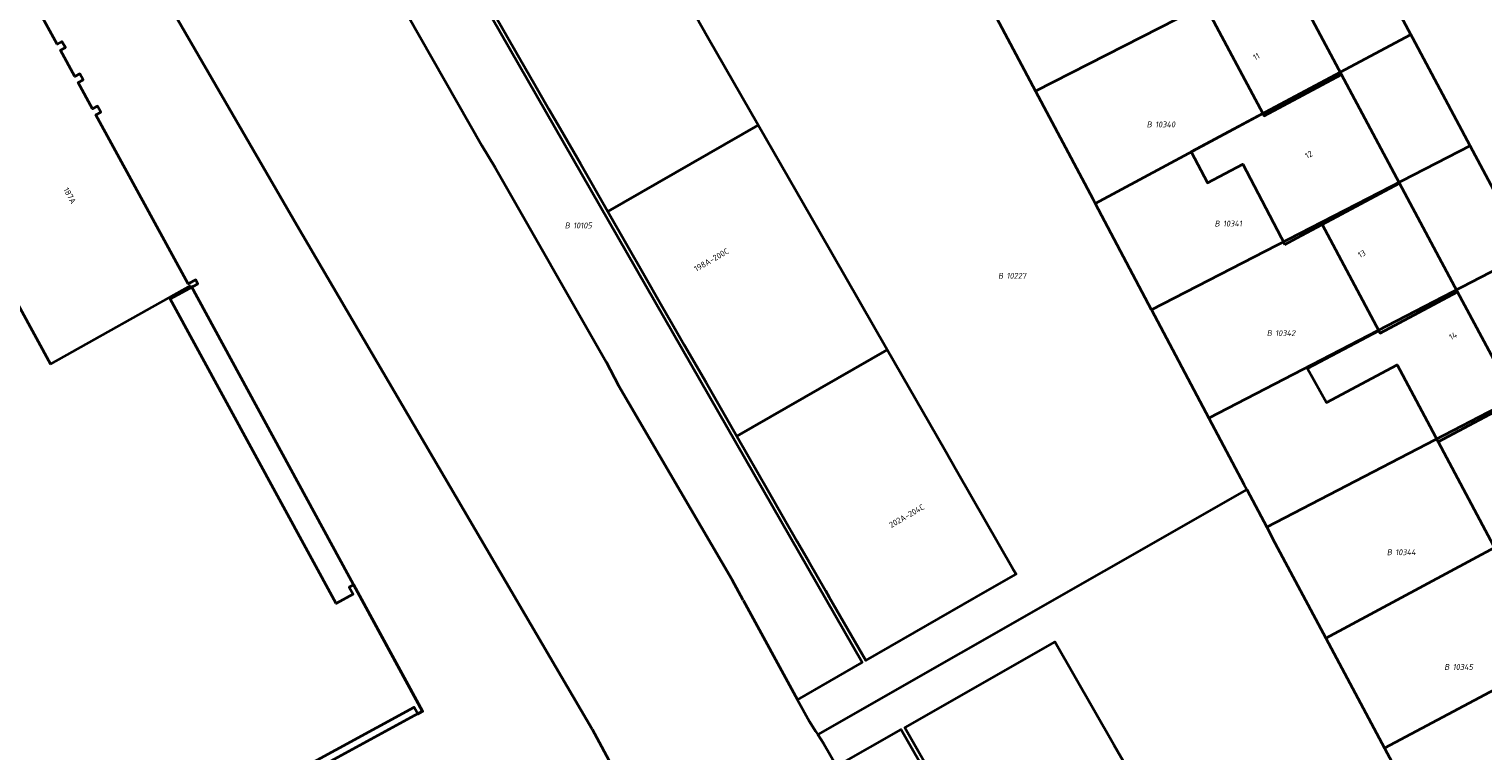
# Model space of a CAD drawing. Header units: metres. Extents: x 154989 to 155512, y 461341 to 461832.
# Tile 11 of 46: x 155164 to 155253, y 461490 to 461534. Entities that reach past the tile are written whole.
import ezdxf
from ezdxf.enums import TextEntityAlignment as Align
from ezdxf.lldxf.tags import DXFTag

# ---------------------------------------------------------------- set-up
doc = ezdxf.new("R2010")
doc.units = ezdxf.units.M
doc.layers.add('B-WE-KG-GRENS_PERCEEL-S', color=150, linetype='Continuous', lineweight=25, true_color=0x007fff, plot=False)
doc.layers.add('B-WE-OG-BEBOUWING-G', color=7, linetype='Continuous', lineweight=35)
doc.layers.add('B-WE-OG-BEBOUWING_HUISNUMMER-T18', color=10, linetype='Continuous', lineweight=18)
doc.layers.add('N-WE-KG-GRENS_KADASTRAAL-G', color=150, linetype='KG-KADASTRAAL-SO', lineweight=35, true_color=0x007fff)
doc.styles.add('NLCS-ISO', font='NLCS-ISO.ttf')
doc.styles.add('NLCS-ISO-M200-T18', font='NLCS-ISO.ttf', dxfattribs={"height": 0.36})
tags = doc.linetypes.add('KG-KADASTRAAL-SO', pattern='A,5.5,-2,["K",Standard,S=1.8,R=0,X=0,Y=-0.9],-2,5.5,-2,[5,NLCS.SHX,S=0.75,R=0,X=0,Y=0],-2', length=19).pattern_tags.tags
tags[6] = DXFTag(74, 10)

# ---------------------------------------------------------------- blocks, each defined once
blk = doc.blocks.new('SKG-PERCEELNUMMER-SO')
at = {"style": 'NLCS-ISO', "oblique": 10, "flags": 1}
for tag, p in [('GEMEENTECODE', (0, 2.55)), ('PERCEELGROOTTE', (0, -2.45))]:
    blk.add_attdef(tag, text='', height=1.8, dxfattribs=at).set_placement(p, align=Align.MIDDLE_CENTER)
at = {"style": 'NLCS-ISO', "oblique": 10}
blk.add_attdef('SECTIE', text='', height=1.8, dxfattribs=at).set_placement((-0.5, 0), align=Align.MIDDLE_RIGHT)
blk.add_attdef('PERCEELNUMMER', text='', height=1.8, dxfattribs=at).set_placement((0.5, 0), align=Align.MIDDLE_LEFT)

msp = doc.modelspace()

# ---------------------------------------------------------------- linework, layer by layer
at = {"layer": 'B-WE-OG-BEBOUWING-G', "flags": 128}
for points in [[(155194.222, 461532.439), (155195.218, 461530.704), (155196.029, 461529.291), (155196.711, 461528.102), (155197.956, 461525.933), (155199.607, 461523.058), (155208.75, 461528.307), (155205.702, 461533.616), (155204.931, 461534.959), (155200.903, 461541.974), (155191.76, 461536.726)], [(155244.216, 461531.404), (155240.685, 461538.021), (155235.977, 461535.508), (155239.433, 461529.031), (155239.508, 461528.89)], [(155240.766, 461521.061), (155241.516, 461521.462), (155243.038, 461522.274), (155247.748, 461524.788), (155244.216, 461531.404), (155239.508, 461528.89), (155239.433, 461529.031), (155237.081, 461527.764), (155235.078, 461526.685), (155236.072, 461524.801), (155238.225, 461525.936)], [(155207.453, 461509.39), (155216.597, 461514.639), (155213.261, 461520.449), (155212.474, 461521.821), (155208.75, 461528.307), (155199.607, 461523.058), (155201.844, 461519.161), (155202.839, 461517.427), (155203.523, 461516.236), (155204.259, 461514.955), (155205.578, 461512.657)], [(155243.038, 461522.274), (155246.492, 461515.802), (155246.569, 461515.657), (155251.28, 461518.172), (155247.748, 461524.788)], [(155250.1, 461509.04), (155254.812, 461511.555), (155251.28, 461518.172), (155246.569, 461515.657), (155246.492, 461515.802), (155242.151, 461513.499), (155243.313, 461511.445), (155247.6, 461513.725)], [(155220.074, 461508.582), (155216.597, 461514.639), (155207.453, 461509.39), (155209.34, 461506.104), (155210.336, 461504.369), (155211.129, 461502.987), (155211.829, 461501.767), (155212.844, 461500), (155213.074, 461499.599), (155215.288, 461495.743), (155222.703, 461500), (155224.431, 461500.993), (155224.264, 461501.283), (155220.856, 461507.219)], [(155250.1, 461509.04), (155253.631, 461502.423), (155258.343, 461504.939), (155254.812, 461511.555)], [(155223.469, 461481.501), (155225.3, 461478.299), (155234.432, 461483.523), (155231.18, 461489.209), (155230.376, 461490.615), (155226.79, 461496.884), (155217.658, 461491.661), (155219.745, 461488.013), (155220.738, 461486.277), (155221.383, 461485.149), (155222.228, 461483.671)]]:
    msp.add_lwpolyline(points, close=True, dxfattribs=at)
msp.add_lwpolyline([(155166.518, 461481.285), (155187.833, 461492.902), (155188.077, 461492.473), (155188.352, 461492.63), (155184.162, 461500.355), (155183.885, 461500.205), (155184.119, 461499.774), (155183.084, 461499.213), (155172.993, 461517.75), (155174.678, 461518.667), (155174.547, 461518.907), (155174.099, 461518.663), (155168.472, 461528.949), (155168.77, 461529.112), (155168.571, 461529.474), (155168.274, 461529.311), (155167.396, 461530.911), (155167.695, 461531.075), (155167.492, 461531.436), (155167.197, 461531.274), (155166.316, 461532.882), (155166.621, 461533.049), (155166.408, 461533.408), (155166.115, 461533.247), (155165.226, 461534.869)], dxfattribs=at)
at = {"layer": 'N-WE-KG-GRENS_KADASTRAAL-G', "ltscale": 0.2, "flags": 128}
for points in [[(155165.362, 461548.924), (155167.698, 461544.678), (155180.702, 461522.233), (155198.648, 461491.559)], [(155211.134, 461493.358), (155215.071, 461495.619), (155187.62, 461543.436), (155187.837, 461543.56)], [(155244.989, 461540.284), (155225.616, 461530.388)], [(155248.428, 461533.836), (155244.989, 461540.284)], [(155151.454, 461538.501), (155151.643, 461538.157), (155152.256, 461538.49), (155154.298, 461534.61), (155154.024, 461534.433), (155158.567, 461526.175), (155158.858, 461526.323), (155165.728, 461513.78)], [(155185.197, 461538.953), (155191.939, 461527.086)], [(155221.704, 461537.773), (155225.616, 461530.388)], [(155239.279, 461528.952), (155248.428, 461533.836)], [(155248.548, 461533.611), (155248.428, 461533.836)], [(155252.041, 461527.062), (155248.548, 461533.611)], [(155225.616, 461530.388), (155229.09, 461523.829)], [(155229.243, 461523.539), (155239.279, 461528.952)], [(155191.939, 461527.086), (155192.752, 461525.737)], [(155252.041, 461527.062), (155232.669, 461517.072)], [(155255.527, 461520.526), (155252.041, 461527.062)], [(155192.752, 461525.737), (155199.499, 461513.919)], [(155229.09, 461523.829), (155229.243, 461523.539)], [(155229.243, 461523.539), (155232.651, 461517.106)], [(155255.527, 461520.526), (155236.162, 461510.478)], [(155165.728, 461513.78), (155174.25, 461518.55)], [(155174.25, 461518.55), (155188.323, 461492.651)], [(155232.651, 461517.106), (155232.669, 461517.072)], [(155232.669, 461517.072), (155236.162, 461510.478)], [(155199.499, 461513.919), (155200.253, 461512.483)], [(155259.055, 461513.911), (155239.672, 461503.85)], [(155200.253, 461512.483), (155207.163, 461500.656)], [(155236.162, 461510.478), (155238.283, 461506.473)], [(155243.269, 461497.101), (155262.509, 461507.434)], [(155238.283, 461506.473), (155238.457, 461506.145)], [(155238.457, 461506.145), (155212.378, 461491.229)], [(155238.457, 461506.145), (155239.672, 461503.85)], [(155239.672, 461503.85), (155240.174, 461502.903), (155243.269, 461497.101)], [(155207.835, 461499.413), (155207.163, 461500.656)], [(155266.136, 461500.633), (155257.109, 461495.814), (155257.081, 461495.867), (155246.844, 461490.4)], [(155207.835, 461499.413), (155211.134, 461493.358)], [(155243.269, 461497.101), (155246.844, 461490.4)], [(155211.134, 461493.358), (155211.861, 461492.023)], [(155166.696, 461480.861), (155188.323, 461492.651)], [(155198.648, 461491.559), (155201.256, 461486.734)], [(155211.861, 461492.023), (155212.243, 461491.436)], [(155212.243, 461491.436), (155212.378, 461491.229)], [(155213.538, 461489.304), (155217.441, 461491.537), (155248.01, 461438.09), (155244.093, 461435.849)], [(155212.378, 461491.229), (155212.747, 461490.661)], [(155212.747, 461490.661), (155213.519, 461489.337), (155213.538, 461489.304)], [(155246.844, 461490.4), (155250.383, 461483.766)]]:
    msp.add_lwpolyline(points, dxfattribs=at)

# ---------------------------------------------------------------- block references
at = {"layer": 'B-WE-KG-GRENS_PERCEEL-S', "xscale": 0.2, "yscale": 0.2, "zscale": 0.2}
for p, values in [((155232.789, 461528.359), {'PERCEELNUMMER': '10340', 'SECTIE': 'B'}), ((155197.401, 461522.212), {'PERCEELNUMMER': '10105', 'SECTIE': 'B'}), ((155236.916, 461522.328), {'PERCEELNUMMER': '10341', 'SECTIE': 'B'}), ((155223.754, 461519.147), {'PERCEELNUMMER': '10227', 'SECTIE': 'B'}), ((155240.09, 461515.661), {'PERCEELNUMMER': '10342', 'SECTIE': 'B'}), ((155247.391, 461502.329), {'PERCEELNUMMER': '10344', 'SECTIE': 'B'}), ((155250.883, 461495.345), {'PERCEELNUMMER': '10345', 'SECTIE': 'B'})]:
    msp.add_blockref('SKG-PERCEELNUMMER-SO', p, dxfattribs=at).add_auto_attribs(values)

# ---------------------------------------------------------------- texts
at = {"layer": 'B-WE-OG-BEBOUWING_HUISNUMMER-T18', "style": 'NLCS-ISO-M200-T18'}
for s, rotation, p in [('11', 28.1, (155239.043, 461532.491)), ('12', 28.1, (155242.23, 461526.522)), ('187A', 298.5, (155166.889, 461524.026)), ('198A-200C', 29.9, (155205.906, 461520.119)), ('13', 28.1, (155245.455, 461520.482)), ('14', 28.1, (155251, 461515.497)), ('202A-204C', 29.9, (155217.781, 461504.541))]:
    msp.add_text(s, height=0.36, rotation=rotation, dxfattribs=at).set_placement(p, align=Align.MIDDLE)

doc.saveas('drawing.dxf')
